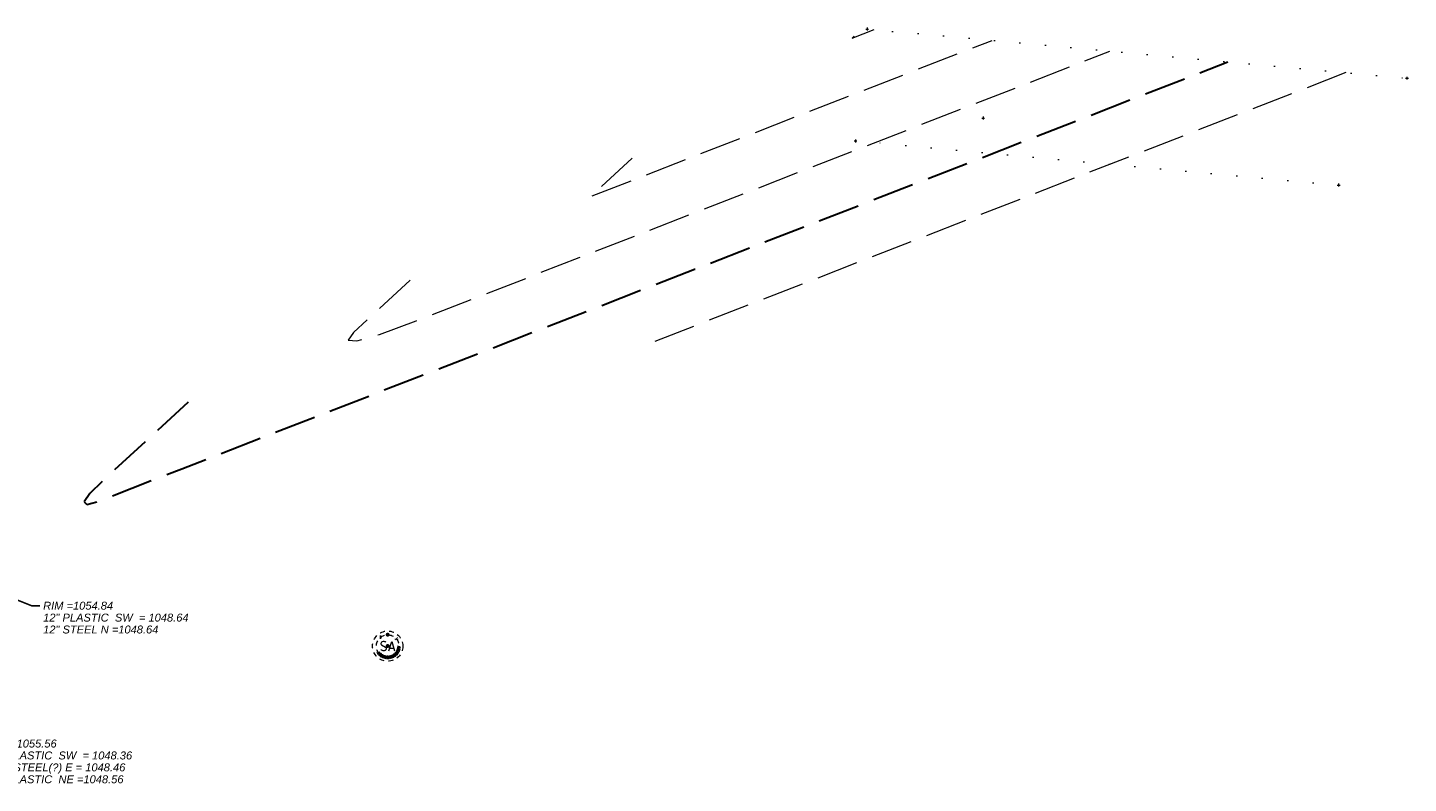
# Model space of a CAD drawing. Extents: x 1620613 to 58986870800, y -33664771900 to 607790.
# Tile 246 of 256: x 1621071 to 1621314, y 607274 to 607407. Entities that reach past the tile are written whole.
import ezdxf

# ---------------------------------------------------------------- set-up
doc = ezdxf.new("R2010")
doc.units = 0
doc.header["$MEASUREMENT"] = 0
for name, pattern in [('DGN Style 1', [4.415545, 0.007347, -4.408198]), ('DGN Style 2', [7.346995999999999, 4.408198, -2.938798]), ('DGN Style 3', [10.285794, 7.346996, -2.938798]), ('DGN Style 4', [11.76254, 5.877597, -2.938798, 0.007347, -2.938798]), ('DGN Style 5', [5.142897, 2.204099, -2.938798]), ('DGN Style 6', [13.973984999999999, 5.142897, -2.938798, 0.007347, -2.938798, 0.007347, -2.938798]), ('DGN Style 7', [14.693992, 6.612297, -2.938798, 2.204099, -2.938798]), ('drainage01', [1.6, 0.85, -0.75])]:
    doc.linetypes.add(name, pattern=pattern)
for name, color, linetype, lineweight in [('DT_X_Contour_Major', 132, 'DGN Style 3', 30), ('DT_X_Contour_Minor', 136, 'DGN Style 3', 0), ('GK_Drainage_Nodes', 7, 'Continuous', 53), ('GK_Drainage_Nodes (Construction)', 7, 'Continuous', 53), ('PV_X_Curb', 120, 'DGN Style 1', 0), ('UT_X_Sanitary_Cells', 3, 'Continuous', 0), ('UT_X_Sanitary_Cells (Construction)', 3, 'Continuous', 0), ('UT_X_Sanitary_Text', 7, 'Continuous', 0), ('XS_X_Ground_Line', 92, 'DGN Style 3', 13)]:
    doc.layers.add(name, color=color, linetype=linetype, lineweight=lineweight)
doc.layers.add('SV_X_Shot_Marker (Construction)', color=2, linetype='Continuous', lineweight=0, transparency=0.5)
doc.styles.add('Label - LeftTop', font='ariali.ttf', dxfattribs={"height": 0.14})
doc.styles.add('Style-Arial', font='arial.ttf')
doc.dimstyles.get("Standard").update_dxf_attribs({"dimtxt": 0.18, "dimasz": 0.18, "dimexe": 0.18, "dimexo": 0.0625, "dimgap": 0.09, "dimtad": 0, "dimtih": 1, "dimtoh": 1, "dimdec": 4, "dimzin": 0, "dimdsep": 46, "dimtxsty": 'Standard', "dimcen": 0.09, "dimadec": 0, "dimazin": 0, "dimtfac": 1, "dimtdec": 4, "dimtofl": 0, "dimtmove": 0, "dimatfit": 3, "dimfxl": 1, "dimtolj": 1, "dimtzin": 0, "dimarcsym": 0})

# ---------------------------------------------------------------- blocks, each defined once
blk = doc.blocks.new('*U1005', base_point=(1621030.426375, 607373.088958, 1050.707375))
at = {"layer": 'DT_X_Contour_Major', "elevation": 1054, "flags": 128}
blk.add_lwpolyline([(1621099.255554, 607340.801778), (1621084.41524, 607327.113836), (1621081.96016, 607324.674742), (1621080.955057, 607323.22372), (1621081.399929, 607322.760771), (1621083.294777, 607323.285895), (1621098.16801, 607329.071828), (1621104.09701, 607331.378308), (1621169.961705, 607357.000764), (1621188.580917, 607364.243946), (1621282.60705, 607400.821668)], dxfattribs=at)
at = {"layer": 'DT_X_Contour_Minor', "transparency": 33554559}
blk.add_line((1621303.40906, 607398.928816, 1054.4), (1621179.380004, 607350.67946, 1054.4), dxfattribs=at)
at = {"layer": 'DT_X_Contour_Minor', "transparency": 33554559, "flags": 128}
for points, elevation in [([(1621177.567488, 607383.841826), (1621170.232604, 607377.076507), (1621241.003027, 607404.607373)], 1053.2), ([(1621216.723454, 607405.361849), (1621216.321352, 607404.990971), (1621220.201017, 607406.500225)], 1052.8), ([(1621138.41152, 607362.321801), (1621128.424153, 607353.109968), (1621127.509376, 607351.755371), (1621129.045343, 607351.639506), (1621133.032057, 607352.762375), (1621139.469515, 607355.123976), (1621159.903732, 607363.073225), (1621168.232003, 607366.31306), (1621261.805039, 607402.71452)], 1053.6)]:
    blk.add_lwpolyline(points, dxfattribs=dict(at, elevation=elevation))
blk = doc.blocks.new('SVPT_1024')
at = {"layer": 'SV_X_Shot_Marker (Construction)', "transparency": 33554495}
for p, q in [((-0.025, 0), (0.025, 0)), ((0, 0.025), (0, -0.025))]:
    blk.add_line(p, q, dxfattribs=at)
blk.add_point((0, 0), dxfattribs=at)
blk = doc.blocks.new('SVPT_1025')
at = {"layer": 'SV_X_Shot_Marker (Construction)', "transparency": 33554495}
for p, q in [((-0.025, 0), (0.025, 0)), ((0, 0.025), (0, -0.025))]:
    blk.add_line(p, q, dxfattribs=at)
blk.add_point((0, 0), dxfattribs=at)
blk = doc.blocks.new('SVPT_1026')
at = {"layer": 'SV_X_Shot_Marker (Construction)', "transparency": 33554495}
for p, q in [((-0.025, 0), (0.025, 0)), ((0, 0.025), (0, -0.025))]:
    blk.add_line(p, q, dxfattribs=at)
blk.add_point((0, 0), dxfattribs=at)
blk = doc.blocks.new('SVPT_1027')
at = {"layer": 'SV_X_Shot_Marker (Construction)', "transparency": 33554495}
for p, q in [((-0.025, 0), (0.025, 0)), ((0, 0.025), (0, -0.025))]:
    blk.add_line(p, q, dxfattribs=at)
blk.add_point((0, 0), dxfattribs=at)
blk = doc.blocks.new('SVPT_1028')
at = {"layer": 'SV_X_Shot_Marker (Construction)', "transparency": 33554495}
for p, q in [((-0.025, 0), (0.025, 0)), ((0, 0.025), (0, -0.025))]:
    blk.add_line(p, q, dxfattribs=at)
blk.add_point((0, 0), dxfattribs=at)
blk = doc.blocks.new('MH1D-X-SAN_8')
at = {"layer": 'GK_Drainage_Nodes (Construction)', "color": 61, "linetype": 'DGN Style 6', "lineweight": 53}
blk.add_circle((0, 0), 1.999996, dxfattribs=at)
at = {"layer": 'GK_Drainage_Nodes (Construction)', "color": 223, "linetype": 'DGN Style 1', "lineweight": 53}
blk.add_point((0, 1.999996), dxfattribs=at)
at = {"layer": 'GK_Drainage_Nodes (Construction)', "color": 151, "linetype": 'DGN Style 7', "lineweight": 53}
blk.add_point((0, 0), dxfattribs=at)
at = {"layer": 'GK_Drainage_Nodes (Construction)', "color": 21, "linetype": 'DGN Style 5', "lineweight": 53}
blk.add_point((0, 0), dxfattribs=at)
at = {"layer": 'GK_Drainage_Nodes (Construction)', "color": 40, "linetype": 'DGN Style 4', "lineweight": 53}
blk.add_point((0, 0), dxfattribs=at)
at = {"layer": 'GK_Drainage_Nodes (Construction)', "color": 21, "linetype": 'DGN Style 2', "lineweight": 53}
blk.add_point((0, -1.999996), dxfattribs=at)
at = {"layer": 'UT_X_Sanitary_Cells', "color": 3, "linetype": 'Continuous', "lineweight": 0, "flags": 128}
for points in [[(-0.332556, 0.686523), (-0.357751, 0.711719), (-0.395642, 0.736914), (-0.508923, 0.774805), (-0.647595, 0.8), (-0.748376, 0.8), (-0.786071, 0.8), (-0.949939, 0.762109), (-1.088415, 0.686523), (-1.176696, 0.585742), (-1.201892, 0.484961), (-1.201892, 0.409375), (-1.176696, 0.308594), (-1.075915, 0.220508), (-0.382946, -0.157422), (-0.320056, -0.207812), (-0.29486, -0.258203), (-0.269665, -0.333789), (-0.269665, -0.409375), (-0.282165, -0.484961), (-0.29486, -0.535352), (-0.320056, -0.598437), (-0.345251, -0.648828), (-0.370446, -0.686523), (-0.408142, -0.724414), (-0.446032, -0.749609), (-0.496423, -0.774805), (-0.534118, -0.787305), (-0.647595, -0.8), (-0.823962, -0.8), (-0.937243, -0.774805), (-1.10111, -0.686523), (-1.201892, -0.610938)], [(0.209046, -0.8), (0.712952, 0.8), (1.204358, -0.8)], [(1.078382, -0.42207), (0.335022, -0.42207)]]:
    blk.add_lwpolyline(points, dxfattribs=at)
at = {"layer": 'UT_X_Sanitary_Cells', "linetype": 'drainage01', "lineweight": 0}
blk.add_circle((0, 0), 2.666661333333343, dxfattribs=at)
at = {"layer": 'UT_X_Sanitary_Cells (Construction)', "color": 20, "linetype": 'drainage01', "lineweight": 0}
blk.add_circle((0, 0), 1.999996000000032, dxfattribs=at)
blk = doc.blocks.new('TerminatorOpen_0.5')
at = {"color": 0, "linetype": 'ByBlock', "lineweight": -2}
for q in [(-1, 0.25), (-1, 0), (-1, -0.25)]:
    blk.add_line((0, 0), q, dxfattribs=at)

msp = doc.modelspace()

# ---------------------------------------------------------------- linework, layer by layer
at = {"layer": 'PV_X_Curb', "extrusion": (-0.0190675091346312, 0.0017350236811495, 0.9998166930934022), "elevation": -28806.159316, "flags": 128}
msp.add_lwpolyline([(-751821.294666, 1559240.158675), (-751821.294666, 1559335.738577)], dxfattribs=at)
at = {"layer": 'PV_X_Curb', "extrusion": (-0.0192035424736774, 0.0017529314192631, 0.9998140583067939), "elevation": -29015.908164, "flags": 128}
msp.add_lwpolyline([(-752246.777977, 1559106.756837), (-752246.777977, 1559021.20649)], dxfattribs=at)

# ---------------------------------------------------------------- block references
at = {"layer": 'GK_Drainage_Nodes', "color": 21, "linetype": 'DGN Style 2', "lineweight": 53}
msp.add_blockref('MH1D-X-SAN_8', (1621134.462454, 607297.783147, 1053.259268), dxfattribs=at)
at = {"layer": 'SV_X_Shot_Marker (Construction)', "transparency": 33554495, "xscale": 10, "yscale": 10, "zscale": 10}
for name, p in [('SVPT_1027', (1621218.9945, 607406.610011, 1052.7768)), ('SVPT_1028', (1621314.1637, 607397.950211, 1054.6068)), ('SVPT_1024', (1621239.4344, 607390.911011, 1038.5411)), ('SVPT_1026', (1621216.9296, 607386.877711, 1052.6882)), ('SVPT_1025', (1621302.1099, 607379.102311, 1054.3379))]:
    msp.add_blockref(name, p, dxfattribs=at)
at = {"layer": 'XS_X_Ground_Line'}
msp.add_blockref('*U1005', (1621030.426375, 607373.088958, 1050.707375), dxfattribs=at)

# ---------------------------------------------------------------- texts
at = {"layer": 'UT_X_Sanitary_Text', "char_height": 1.4, "attachment_point": 1, "line_spacing_factor": 0.9, "style": 'Label - LeftTop'}
for s, insert in [('RIM =1054.84\\P12" PLASTIC  SW  = 1048.64\\P12" STEEL N =1048.64', (1621073.712739, 607305.619406)), ('RIM =1055.56\\P12" PLASTIC  SW  = 1048.36\\P8"(?) STEEL(?) E = 1048.46\\P12" PLASTIC  NE =1048.56', (1621063.762396, 607281.305531))]:
    msp.add_mtext(s, dxfattribs=dict(at, insert=insert))

# ---------------------------------------------------------------- leaders
at = {"layer": 'UT_X_Sanitary_Text', "annotation_type": 0, "has_hookline": 1, "hookline_direction": 0}
for points, text_width in [([(1620991.860914, 607336.865715), (1621071.706642, 607304.910336), (1621073.106642, 607304.910336)], 25.327967), ([(1620969.646194, 607317.646176), (1621061.756299, 607280.596461), (1621063.156299, 607280.596461)], 25.377626)]:
    msp.add_leader(points, dimstyle='Standard', override={"dimscale": 0, "dimtxt": 0.14, "dimasz": 0.14, "dimgap": 0.07, "dimtad": 0, "dimtxsty": 'Style-Arial', "dimldrblk": 'TerminatorOpen_0.5'}, dxfattribs=dict(at, text_width=text_width))

doc.saveas('drawing.dxf')
